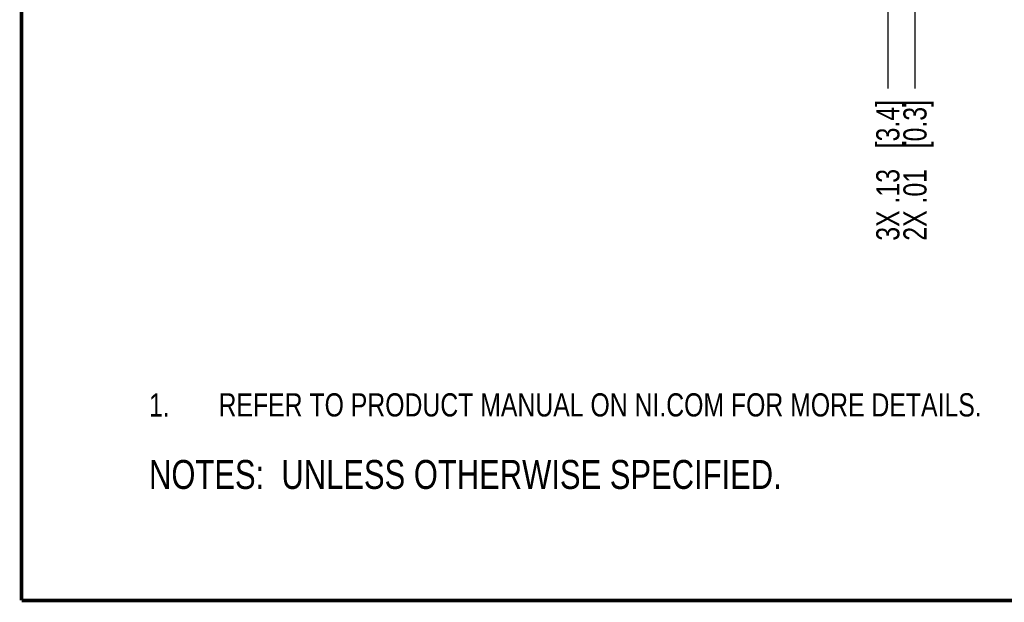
# Model space of a CAD drawing. Header units: inches. Extents: x 0.2 to 16.8, y 0.2 to 10.8.
# Tile 1 of 42: x 0.2 to 5.6, y 0.2 to 3.4. Entities that reach past the tile are written whole.
import ezdxf

# ---------------------------------------------------------------- set-up
doc = ezdxf.new("R2010")
doc.units = ezdxf.units.IN
doc.header["$LTSCALE"] = 0.935
doc.header["$MEASUREMENT"] = 0
doc.layers.get('0').update_dxf_attribs({"linetype": 'CONTINUOUS'})
doc.layers.add('DETAIL', color=7, linetype='CONTINUOUS')
doc.layers.add('DIMENSIONS', color=7, linetype='CONTINUOUS')
doc.styles.get("Standard").update_dxf_attribs({"font": 'txt', "width": 0.8})
doc.dimstyles.new('DIMSTYLE_1', dxfattribs={"dimtxt": 0.125, "dimasz": 0.18, "dimexe": 0.125, "dimexo": 0.0625, "dimgap": 0.03125, "dimtad": 0, "dimtih": 1, "dimtoh": 1, "dimzin": 4, "dimdsep": 46, "dimtxsty": 'STANDARD', "dimblk": '_FILLED', "dimblk1": '_FILLED', "dimblk2": '_FILLED', "dimcen": 0.09, "dimadec": 0, "dimazin": 0, "dimtp": 0.01, "dimtm": 0.01, "dimtfac": 1, "dimtofl": 0, "dimtmove": 0, "dimatfit": 3, "dimldrblk": '_FILLED', "dimfxl": 1, "dimtolj": 1, "dimtzin": 4, "dimarcsym": 0})

# ---------------------------------------------------------------- blocks, each defined once
blk = doc.blocks.new('CUSTOM_NOTE_BL0', base_point=(3.6751, 1.3124))
at = {"color": 2, "linetype": 'CONTINUOUS', "width": 0.8}
for s, p in [('1.', (0.9376, 1.2498)), ('REFER TO PRODUCT MANUAL ON NI.COM FOR MORE DETAILS.', (1.3125, 1.25))]:
    blk.add_text(s, height=0.125, dxfattribs=at).set_placement(p)
blk = doc.blocks.new('*D24')
at = {"layer": 'DIMENSIONS', "color": 2, "linetype": 'CONTINUOUS'}
blk.add_line((5.0686, 4.9509), (5.0686, 3.0179), dxfattribs=at)
at = {"layer": 'DIMENSIONS', "color": 2, "linetype": 'CONTINUOUS', "insert": (5.0061, 2.9554), "char_height": 0.125, "width": 1.225, "attachment_point": 3, "rotation": 90, "line_spacing_factor": 0.9}
blk.add_mtext('2X .01{\\Ftxt.shx;\\W1.000000;\\H0.125000; }[0.3]', dxfattribs=at)
blk = doc.blocks.new('_FILLED')
at = {"color": 0, "linetype": 'BYBLOCK'}
blk.add_solid([(0, 0), (-1, 0.174), (-1, -0.174)], dxfattribs=at)
blk = doc.blocks.new('*D25')
at = {"layer": 'DIMENSIONS', "color": 2, "linetype": 'CONTINUOUS'}
blk.add_line((4.9222, 5.9832), (4.9222, 3.0179), dxfattribs=at)
at = {"layer": 'DIMENSIONS', "color": 2, "linetype": 'CONTINUOUS', "insert": (4.8597, 2.9554), "char_height": 0.125, "width": 1.225, "attachment_point": 3, "rotation": 90, "line_spacing_factor": 0.9}
blk.add_mtext('3X .13{\\Ftxt.shx;\\W1.000000;\\H0.125000; }[3.4]', dxfattribs=at)
blk = doc.blocks.new('NOTES_HEADER_BL1', base_point=(3.1215, 0.9375))
at = {"layer": 'DETAIL', "color": 2, "linetype": 'CONTINUOUS', "width": 0.8}
blk.add_text('NOTES:  UNLESS OTHERWISE SPECIFIED.', height=0.156, dxfattribs=at).set_placement((0.9375, 0.8595))

msp = doc.modelspace()

# ---------------------------------------------------------------- linework, layer by layer
at = {"color": 7, "linetype": 'CONTINUOUS', "const_width": 0.02}
for points in [[(0.25, 10.7586), (0.25, 0.2586)], [(0.25, 0.2586), (16.75, 0.2586)]]:
    msp.add_lwpolyline(points, dxfattribs=at)

# ---------------------------------------------------------------- block references
at = {"color": 2, "linetype": 'CONTINUOUS'}
msp.add_blockref('CUSTOM_NOTE_BL0', (3.6751, 1.3124), dxfattribs=at)
at = {"layer": 'DETAIL', "color": 2, "linetype": 'CONTINUOUS'}
msp.add_blockref('NOTES_HEADER_BL1', (3.1215, 0.9375), dxfattribs=at)

# ---------------------------------------------------------------- dimensions: what is measured, and where the dimension line sits
at = {"layer": 'DIMENSIONS', "color": 2, "linetype": 'CONTINUOUS'}
for feature_location, offset, origin, text, picture, middle in [((4.9222, 5.9832), (0, -2.9653), (5.0565, 6.0457), '3X <>', '*D25', (4.9222, 2.3429)), ((5.0686, 4.9509), (0, -1.9329), (5.0565, 5.0134), '2X <>', '*D24', (5.0686, 2.3429))]:
    dim = msp.add_ordinate_dim(feature_location=feature_location, offset=offset, dtype=1, origin=origin, text=text, dimstyle='DIMSTYLE_1', dxfattribs=at)
    dim.commit()
    dim.dimension.update_dxf_attribs({"geometry": picture, "text_midpoint": middle})

doc.saveas('drawing.dxf')
